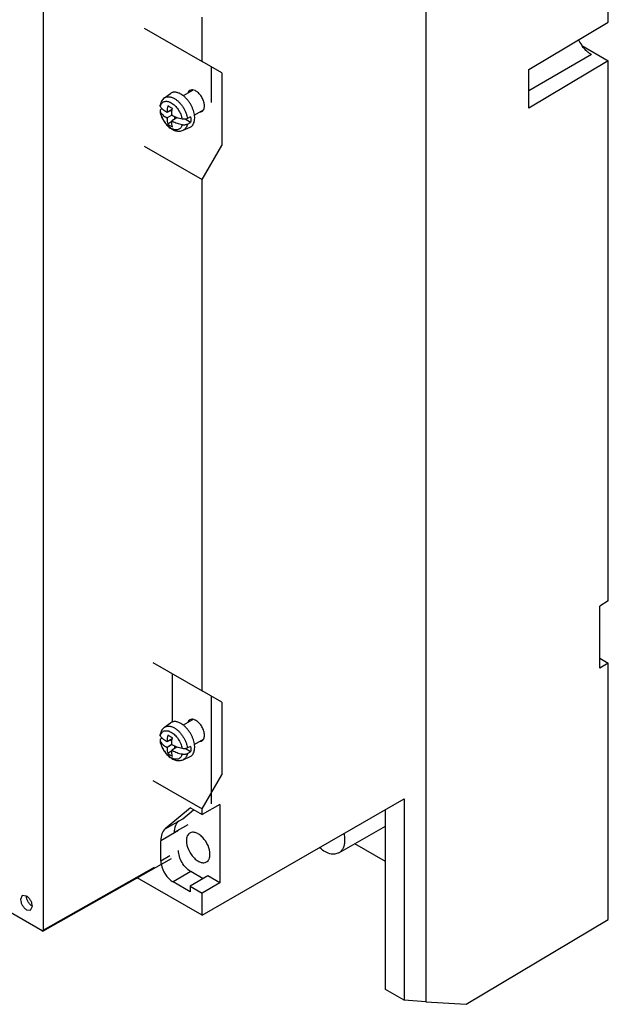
# Model space of a CAD drawing. Header units: millimetres. Extents: x 40 to 313, y 49 to 444.
# Tile 5 of 8: x 207 to 313, y 49 to 226. Entities that reach past the tile are written whole.
import ezdxf

# ---------------------------------------------------------------- set-up
doc = ezdxf.new("R2010")
doc.units = ezdxf.units.MM
doc.header["$LTSCALE"] = 32.082251
doc.layers.get('0').update_dxf_attribs({"linetype": 'CONTINUOUS'})
doc.layers.add('INTFCLR_87', color=7, linetype='CONTINUOUS')

msp = doc.modelspace()

# ---------------------------------------------------------------- linework, layer by layer
at = {"color": 7, "linetype": 'Continuous'}
for p, q in [((280.22, 306.36), (280.22, 49.4)), ((313.03, 225.41), (313.03, 273.51)), ((211.51, 232.71), (211.51, 62.24)), ((240.06, 218.35), (240.06, 226.31)), ((298.78, 216.9), (313.03, 225.41)), ((229.67, 224.35), (240.06, 218.35)), ((308.28, 221.22), (313.03, 218.47)), ((310.02, 219.56), (298.78, 213.07)), ((243.6, 216.3), (240.06, 218.35)), ((313.03, 218.47), (298.78, 209.96)), ((313.03, 121.4), (313.03, 218.47)), ((241.7, 217.4), (241.7, 210.96)), ((243.6, 216.3), (243.6, 203.24)), ((298.78, 209.96), (298.78, 216.9)), ((233.29, 211.79), (234.38, 212.58)), ((238.35, 213.14), (236.66, 212.17)), ((232.5, 209.38), (232.55, 209.25)), ((232.83, 209.87), (232.73, 209.8)), ((233.77, 209.17), (233.63, 209.25)), ((234.69, 209.7), (233.77, 209.17)), ((233.77, 209.17), (233.77, 209.33)), ((234.64, 209.32), (234.33, 209.49)), ((234.62, 208.68), (234.62, 208.84)), ((240.22, 209.6), (238.67, 208.71)), ((233.77, 208.19), (233.63, 208.27)), ((234.62, 208.68), (233.77, 208.19)), ((233.77, 208.19), (233.77, 208.02)), ((234.62, 207.53), (233.87, 207.1)), ((234.62, 208.68), (234.76, 208.59)), ((235.54, 208.23), (234.62, 207.7)), ((234.62, 207.7), (234.76, 207.61)), ((234.62, 207.7), (234.62, 207.53)), ((235.18, 208.02), (235.18, 208.38)), ((237.99, 207.38), (236.98, 207.96)), ((237.99, 208.36), (237.41, 208.08)), ((237.41, 207.1), (237.99, 207.38)), ((236.64, 205.97), (237.88, 206.52)), ((229.67, 203.12), (240.06, 197.12)), ((240.06, 197.12), (243.6, 203.24)), ((240.06, 105.27), (240.06, 197.12)), ((313.03, 121.4), (311.5, 120.49)), ((311.5, 109.3), (311.5, 120.49)), ((231.22, 110.37), (240.06, 105.27)), ((311.5, 111.1), (313.03, 110.21)), ((313.03, 110.21), (311.5, 109.3)), ((313.03, 64.17), (313.03, 110.21)), ((234.69, 108.33), (234.69, 99.63)), ((243.6, 103.22), (240.06, 105.27)), ((241.7, 104.32), (241.7, 84.94)), ((243.6, 103.22), (243.6, 90.16)), ((233.29, 98.7), (234.38, 99.5)), ((238.35, 100.05), (236.66, 99.08)), ((232.5, 96.29), (232.55, 96.16)), ((232.83, 96.78), (232.73, 96.71)), ((233.77, 96.08), (233.63, 96.16)), ((234.69, 96.61), (233.77, 96.08)), ((233.77, 96.08), (233.77, 96.24)), ((234.62, 95.59), (233.77, 95.1)), ((234.64, 96.23), (234.33, 96.41)), ((234.62, 95.59), (234.62, 95.75)), ((234.62, 95.59), (234.76, 95.51)), ((240.22, 96.52), (238.67, 95.62)), ((233.77, 95.1), (233.63, 95.18)), ((233.77, 95.1), (233.77, 94.94)), ((234.62, 94.45), (233.87, 94.02)), ((235.54, 95.14), (234.62, 94.61)), ((234.62, 94.61), (234.76, 94.53)), ((234.62, 94.61), (234.62, 94.45)), ((235.18, 94.94), (235.18, 95.29)), ((237.99, 94.29), (236.98, 94.88)), ((237.99, 95.27), (237.41, 94.99)), ((237.41, 94.01), (237.99, 94.29)), ((211.29, 62.11), (159.25, 92.16)), ((236.64, 92.88), (237.88, 93.43)), ((231.22, 89.14), (240.06, 84.04)), ((240.06, 84.04), (243.6, 90.16)), ((240.06, 64.93), (276.33, 85.87)), ((276.33, 85.87), (276.33, 49.68)), ((237.94, 84.24), (233.43, 80.44)), ((236.61, 82.28), (238.53, 83.9)), ((237.94, 84.24), (240.06, 83.02)), ((243.24, 84.85), (240.06, 83.02)), ((240.06, 83.02), (240.06, 84.04)), ((243.24, 84.85), (243.24, 70.77)), ((273.01, 51.6), (273.01, 83.95)), ((233.43, 80.44), (236.61, 82.28)), ((235.82, 80.16), (232.64, 78.32)), ((237.46, 81.18), (235.05, 79.79)), ((264.62, 76.12), (273.01, 80.96)), ((232.64, 74.73), (232.64, 78.32)), ((264.62, 76.12), (263.89, 75.9)), ((273.01, 74.62), (267.52, 77.79)), ((211.44, 62.1), (234.56, 75.12)), ((232.64, 74.73), (234.25, 75.66)), ((211.51, 62.24), (231.49, 73.58)), ((238.01, 72.77), (234.83, 70.93)), ((240.23, 71.49), (238.01, 72.77)), ((240.06, 64.93), (228.41, 71.65)), ((237.93, 69.14), (234.83, 70.93)), ((241.11, 72), (237.93, 70.16)), ((243.24, 70.77), (240.06, 68.93)), ((243.24, 70.77), (241.11, 72)), ((237.93, 70.16), (240.06, 68.93)), ((237.93, 70.16), (237.93, 69.14)), ((207.75, 68.46), (207.44, 67.77)), ((208.5, 68.38), (207.75, 68.46)), ((240.06, 64.93), (240.06, 68.93)), ((208.5, 65.93), (209.25, 65.86)), ((209.25, 65.86), (209.56, 66.54)), ((287.52, 48.93), (313.03, 64.17)), ((276.33, 49.68), (273.01, 51.6)), ((280.22, 49.4), (276.33, 49.68)), ((280.22, 49.4), (287.52, 48.93))]:
    msp.add_line(p, q, dxfattribs=at)
for centre, radius, start, end in [((314.25, 225.47), 7.34, 206.3355, 215.1783), ((233.2, 207.86), 1.72, 25.2972, 34.7031), ((237.16, 210.12), 4.69, 214.3852, 218.5235), ((235.18, 209), 1.72, 205.2972, 214.7031), ((233.2, 94.77), 1.72, 25.2972, 34.7031), ((237.16, 97.04), 4.69, 214.3852, 218.5235), ((235.18, 95.92), 1.72, 205.2972, 214.7031)]:
    msp.add_arc(centre, radius, start, end, dxfattribs=at)
for points, knots in [([(310.02, 219.56), (309.86, 219.65), (309.18, 220.11), (308.62, 220.73), (308.25, 221.24)], [0, 0, 0, 0, 0.230479, 1, 1, 1, 1]), ([(236.24, 212.48), (236.08, 212.58), (235.82, 212.69), (235.47, 212.79), (235.23, 212.82), (234.99, 212.82), (234.77, 212.78), (234.56, 212.7), (234.44, 212.63), (234.38, 212.58)], [0, 0, 0, 0, 0.290961, 0.424092, 0.549427, 0.667953, 0.781183, 0.891095, 1, 1, 1, 1]), ([(237.88, 206.52), (237.98, 206.56), (238.16, 206.67), (238.38, 206.9), (238.55, 207.2), (238.66, 207.54), (238.72, 207.94), (238.73, 208.37), (238.67, 208.82), (238.57, 209.3), (238.41, 209.78), (238.2, 210.26), (237.95, 210.72), (237.66, 211.16), (237.34, 211.56), (236.99, 211.92), (236.63, 212.23), (236.37, 212.4), (236.24, 212.48)], [0, 0, 0, 0, 0.042943, 0.087018, 0.133915, 0.184815, 0.240329, 0.300558, 0.3652, 0.433648, 0.505071, 0.57848, 0.652793, 0.726883, 0.799635, 0.869998, 0.937037, 1, 1, 1, 1]), ([(237.86, 213.13), (237.82, 213.11), (237.69, 213.02), (237.59, 212.88), (237.54, 212.77)], [0, 0, 0, 0, 0.241724, 1, 1, 1, 1]), ([(238.32, 213.23), (238.28, 213.23), (238.12, 213.23), (237.96, 213.19), (237.86, 213.13)], [0, 0, 0, 0, 0.264568, 1, 1, 1, 1]), ([(238.94, 213.02), (238.89, 213.05), (238.69, 213.15), (238.48, 213.22), (238.32, 213.23)], [0, 0, 0, 0, 0.272453, 1, 1, 1, 1]), ([(240.47, 210.36), (240.47, 210.61), (240.38, 211.14), (240.05, 211.89), (239.57, 212.55), (239.16, 212.89), (238.94, 213.02)], [0, 0, 0, 0, 0.237254, 0.500001, 0.762748, 1, 1, 1, 1]), ([(233.29, 211.79), (233.18, 211.71), (232.99, 211.53), (232.76, 211.21), (232.6, 210.86), (232.53, 210.6), (232.5, 210.47)], [0, 0, 0, 0, 0.248727, 0.497497, 0.747266, 1, 1, 1, 1]), ([(232.55, 210.23), (232.57, 210.33), (232.64, 210.54), (232.79, 210.81), (232.99, 211.01), (233.25, 211.14), (233.54, 211.2), (233.85, 211.18), (234.18, 211.08), (234.39, 210.98), (234.5, 210.92)], [0, 0, 0, 0, 0.132481, 0.253207, 0.366052, 0.476593, 0.591031, 0.71457, 0.850471, 1, 1, 1, 1]), ([(233.29, 211.79), (233.34, 211.83), (233.46, 211.9), (233.66, 211.97), (233.87, 212.01), (234.1, 212.01), (234.33, 211.98), (234.67, 211.89), (234.91, 211.78), (235.07, 211.68)], [0, 0, 0, 0, 0.108905, 0.218817, 0.332046, 0.450574, 0.575909, 0.70904, 1, 1, 1, 1]), ([(234.5, 210.92), (234.62, 210.85), (234.85, 210.69), (235.18, 210.4), (235.48, 210.06), (235.76, 209.68), (236.01, 209.28), (236.27, 208.71), (236.4, 208.27), (236.45, 207.97)], [0, 0, 0, 0, 0.11206, 0.232056, 0.358242, 0.488438, 0.620218, 0.751079, 1, 1, 1, 1]), ([(235.07, 211.68), (235.21, 211.6), (235.5, 211.41), (235.89, 211.05), (236.27, 210.64), (236.6, 210.17), (236.89, 209.67), (237.13, 209.14), (237.31, 208.61), (237.38, 208.25), (237.41, 208.08)], [0, 0, 0, 0, 0.112301, 0.232709, 0.359363, 0.489944, 0.621889, 0.752553, 0.87936, 1, 1, 1, 1]), ([(232.55, 210.23), (232.53, 210.26), (232.5, 210.33), (232.5, 210.41), (232.5, 210.45), (232.5, 210.47)], [0, 0, 0, 0, 0.509873, 0.754961, 1, 1, 1, 1]), ([(232.73, 209.8), (232.69, 209.77), (232.62, 209.71), (232.54, 209.61), (232.5, 209.49), (232.5, 209.42), (232.5, 209.38)], [0, 0, 0, 0, 0.28665, 0.542553, 0.775687, 1, 1, 1, 1]), ([(232.5, 209.38), (232.54, 209.12), (232.68, 208.6), (233.01, 207.87), (233.46, 207.19), (233.99, 206.61), (234.51, 206.23), (234.94, 206.01), (235.28, 205.89), (235.62, 205.82), (235.97, 205.8), (236.32, 205.85), (236.54, 205.92), (236.64, 205.97)], [0, 0, 0, 0, 0.129263, 0.262998, 0.397291, 0.527982, 0.652393, 0.712252, 0.770824, 0.828522, 0.885765, 0.942875, 1, 1, 1, 1]), ([(233.63, 209.25), (233.4, 209.38), (232.99, 209.65), (232.66, 210.03), (232.55, 210.23)], [0, 0, 0, 0, 0.533782, 1, 1, 1, 1]), ([(233.29, 207.48), (233.2, 207.61), (233.02, 207.9), (232.81, 208.34), (232.65, 208.79), (232.58, 209.1), (232.55, 209.25)], [0, 0, 0, 0, 0.257031, 0.512773, 0.762027, 1, 1, 1, 1]), ([(232.55, 209.25), (232.66, 209.05), (232.99, 208.67), (233.4, 208.4), (233.63, 208.27)], [0, 0, 0, 0, 0.466216, 1, 1, 1, 1]), ([(233.63, 209.25), (233.64, 209.27), (233.69, 209.3), (233.74, 209.32), (233.77, 209.33)], [0, 0, 0, 0, 0.500001, 1, 1, 1, 1]), ([(233.88, 210.38), (233.84, 210.2), (233.8, 209.94), (233.77, 209.58), (233.77, 209.41), (233.77, 209.33)], [0, 0, 0, 0, 0.514479, 0.760773, 1, 1, 1, 1]), ([(234.72, 209.89), (234.57, 209.96), (234.29, 210.12), (234.01, 210.29), (233.88, 210.38)], [0, 0, 0, 0, 0.50996, 1, 1, 1, 1]), ([(234.62, 208.84), (234.62, 208.92), (234.62, 209.09), (234.64, 209.45), (234.69, 209.71), (234.72, 209.89)], [0, 0, 0, 0, 0.239227, 0.485521, 1, 1, 1, 1]), ([(239.75, 209.28), (239.77, 209.28), (239.87, 209.3), (239.96, 209.33), (240.03, 209.37)], [0, 0, 0, 0, 0.25619, 1, 1, 1, 1]), ([(240.03, 209.37), (240.09, 209.41), (240.17, 209.47), (240.23, 209.55), (240.25, 209.57)], [0, 0, 0, 0, 0.743808, 1, 1, 1, 1]), ([(240.25, 209.57), (240.28, 209.61), (240.43, 209.86), (240.47, 210.15), (240.47, 210.36)], [0, 0, 0, 0, 0.223516, 1, 1, 1, 1]), ([(234.5, 206.3), (234.41, 206.36), (234.23, 206.48), (233.88, 206.76), (233.64, 207.02), (233.49, 207.21)], [0, 0, 0, 0, 0.232005, 0.477541, 1, 1, 1, 1]), ([(233.77, 208.02), (233.77, 207.86), (233.78, 207.55), (233.83, 207.25), (233.87, 207.1)], [0, 0, 0, 0, 0.518589, 1, 1, 1, 1]), ([(233.87, 207.1), (234.01, 207.01), (234.28, 206.84), (234.57, 206.69), (234.72, 206.61)], [0, 0, 0, 0, 0.490092, 1, 1, 1, 1]), ([(236.45, 206.99), (236.43, 206.89), (236.37, 206.68), (236.22, 206.42), (236.01, 206.21), (235.76, 206.08), (235.47, 206.02), (235.15, 206.04), (234.82, 206.14), (234.61, 206.24), (234.5, 206.3)], [0, 0, 0, 0, 0.13247, 0.253212, 0.366052, 0.476598, 0.591034, 0.714569, 0.850476, 1, 1, 1, 1]), ([(234.76, 207.61), (234.74, 207.6), (234.69, 207.56), (234.64, 207.54), (234.62, 207.53)], [0, 0, 0, 0, 0.500001, 1, 1, 1, 1]), ([(234.72, 206.61), (234.68, 206.76), (234.63, 207.06), (234.62, 207.37), (234.62, 207.53)], [0, 0, 0, 0, 0.481412, 1, 1, 1, 1]), ([(236.45, 207.97), (236.3, 208), (235.99, 208.08), (235.55, 208.22), (235.13, 208.39), (234.88, 208.52), (234.76, 208.59)], [0, 0, 0, 0, 0.265735, 0.521892, 0.766771, 1, 1, 1, 1]), ([(234.76, 207.61), (234.88, 207.54), (235.13, 207.41), (235.55, 207.24), (235.99, 207.1), (236.3, 207.02), (236.45, 206.99)], [0, 0, 0, 0, 0.233228, 0.478106, 0.734262, 1, 1, 1, 1]), ([(237.41, 208.08), (237.34, 208.04), (237.19, 207.99), (236.95, 207.95), (236.7, 207.94), (236.53, 207.96), (236.45, 207.97)], [0, 0, 0, 0, 0.233184, 0.484507, 0.743756, 1, 1, 1, 1]), ([(236.45, 206.99), (236.53, 206.98), (236.7, 206.96), (236.95, 206.97), (237.19, 207.01), (237.34, 207.06), (237.41, 207.1)], [0, 0, 0, 0, 0.256244, 0.515492, 0.766816, 1, 1, 1, 1]), ([(237.41, 207.1), (237.39, 206.97), (237.32, 206.72), (237.18, 206.44), (237.04, 206.26), (236.92, 206.14), (236.79, 206.04), (236.69, 205.99), (236.64, 205.97)], [0, 0, 0, 0, 0.279551, 0.534103, 0.654205, 0.770917, 0.885663, 1, 1, 1, 1]), ([(237.99, 208.36), (238.02, 208.19), (238.04, 207.86), (238.02, 207.53), (237.99, 207.38)], [0, 0, 0, 0, 0.521906, 1, 1, 1, 1]), ([(236.24, 99.39), (236.08, 99.49), (235.82, 99.61), (235.47, 99.7), (235.23, 99.74), (234.99, 99.73), (234.77, 99.69), (234.56, 99.62), (234.44, 99.54), (234.38, 99.5)], [0, 0, 0, 0, 0.290961, 0.424092, 0.549427, 0.667953, 0.781183, 0.891095, 1, 1, 1, 1]), ([(237.88, 93.43), (237.98, 93.47), (238.16, 93.58), (238.38, 93.82), (238.55, 94.11), (238.66, 94.46), (238.72, 94.85), (238.73, 95.28), (238.67, 95.74), (238.57, 96.21), (238.41, 96.69), (238.2, 97.17), (237.95, 97.64), (237.66, 98.07), (237.34, 98.48), (236.99, 98.84), (236.63, 99.15), (236.37, 99.32), (236.24, 99.39)], [0, 0, 0, 0, 0.042943, 0.087018, 0.133915, 0.184815, 0.240329, 0.300558, 0.3652, 0.433648, 0.505071, 0.57848, 0.652793, 0.726883, 0.799635, 0.869998, 0.937037, 1, 1, 1, 1]), ([(237.86, 100.04), (237.82, 100.02), (237.69, 99.93), (237.59, 99.8), (237.54, 99.69)], [0, 0, 0, 0, 0.241724, 1, 1, 1, 1]), ([(238.32, 100.14), (238.28, 100.14), (238.12, 100.15), (237.96, 100.1), (237.86, 100.04)], [0, 0, 0, 0, 0.264568, 1, 1, 1, 1]), ([(238.94, 99.94), (238.89, 99.96), (238.69, 100.07), (238.48, 100.13), (238.32, 100.14)], [0, 0, 0, 0, 0.272453, 1, 1, 1, 1]), ([(240.47, 97.28), (240.47, 97.53), (240.38, 98.06), (240.05, 98.8), (239.57, 99.46), (239.16, 99.81), (238.94, 99.94)], [0, 0, 0, 0, 0.237254, 0.500001, 0.762748, 1, 1, 1, 1]), ([(233.29, 98.7), (233.18, 98.62), (232.99, 98.45), (232.76, 98.13), (232.6, 97.77), (232.53, 97.52), (232.5, 97.39)], [0, 0, 0, 0, 0.248727, 0.497497, 0.747266, 1, 1, 1, 1]), ([(232.55, 97.14), (232.53, 97.18), (232.5, 97.24), (232.5, 97.33), (232.5, 97.37), (232.5, 97.39)], [0, 0, 0, 0, 0.509873, 0.754961, 1, 1, 1, 1]), ([(232.55, 97.14), (232.57, 97.25), (232.64, 97.45), (232.79, 97.72), (232.99, 97.92), (233.25, 98.06), (233.54, 98.11), (233.85, 98.09), (234.18, 98), (234.39, 97.89), (234.5, 97.83)], [0, 0, 0, 0, 0.132481, 0.253207, 0.366052, 0.476593, 0.591031, 0.71457, 0.850471, 1, 1, 1, 1]), ([(233.29, 98.7), (233.34, 98.74), (233.46, 98.81), (233.66, 98.88), (233.87, 98.92), (234.1, 98.93), (234.33, 98.89), (234.67, 98.81), (234.91, 98.69), (235.07, 98.6)], [0, 0, 0, 0, 0.108905, 0.218817, 0.332046, 0.450574, 0.575909, 0.70904, 1, 1, 1, 1]), ([(234.5, 97.83), (234.62, 97.76), (234.85, 97.6), (235.18, 97.32), (235.48, 96.98), (235.76, 96.6), (236.01, 96.19), (236.27, 95.63), (236.4, 95.18), (236.45, 94.89)], [0, 0, 0, 0, 0.11206, 0.232056, 0.358242, 0.488438, 0.620218, 0.751079, 1, 1, 1, 1]), ([(235.07, 98.6), (235.21, 98.52), (235.5, 98.32), (235.89, 97.97), (236.27, 97.55), (236.6, 97.08), (236.89, 96.58), (237.13, 96.06), (237.31, 95.53), (237.38, 95.17), (237.41, 94.99)], [0, 0, 0, 0, 0.112301, 0.232709, 0.359363, 0.489944, 0.621889, 0.752553, 0.87936, 1, 1, 1, 1]), ([(232.73, 96.71), (232.69, 96.69), (232.62, 96.63), (232.54, 96.52), (232.5, 96.41), (232.5, 96.33), (232.5, 96.29)], [0, 0, 0, 0, 0.28665, 0.542553, 0.775687, 1, 1, 1, 1]), ([(232.5, 96.29), (232.54, 96.04), (232.68, 95.52), (233.01, 94.78), (233.46, 94.11), (233.99, 93.53), (234.51, 93.15), (234.94, 92.92), (235.28, 92.8), (235.62, 92.73), (235.97, 92.72), (236.32, 92.76), (236.54, 92.84), (236.64, 92.88)], [0, 0, 0, 0, 0.129263, 0.262998, 0.397291, 0.527982, 0.652393, 0.712252, 0.770824, 0.828522, 0.885765, 0.942875, 1, 1, 1, 1]), ([(233.63, 96.16), (233.4, 96.29), (232.99, 96.57), (232.66, 96.94), (232.55, 97.14)], [0, 0, 0, 0, 0.533782, 1, 1, 1, 1]), ([(233.29, 94.39), (233.2, 94.53), (233.02, 94.81), (232.81, 95.25), (232.65, 95.7), (232.58, 96.01), (232.55, 96.16)], [0, 0, 0, 0, 0.257031, 0.512773, 0.762027, 1, 1, 1, 1]), ([(232.55, 96.16), (232.66, 95.96), (232.99, 95.59), (233.4, 95.31), (233.63, 95.18)], [0, 0, 0, 0, 0.466216, 1, 1, 1, 1]), ([(233.63, 96.16), (233.64, 96.18), (233.69, 96.21), (233.74, 96.24), (233.77, 96.24)], [0, 0, 0, 0, 0.500001, 1, 1, 1, 1]), ([(233.88, 97.29), (233.84, 97.12), (233.8, 96.85), (233.77, 96.5), (233.77, 96.33), (233.77, 96.24)], [0, 0, 0, 0, 0.514479, 0.760773, 1, 1, 1, 1]), ([(234.72, 96.8), (234.57, 96.88), (234.29, 97.03), (234.01, 97.2), (233.88, 97.29)], [0, 0, 0, 0, 0.50996, 1, 1, 1, 1]), ([(234.62, 95.75), (234.62, 95.84), (234.62, 96.01), (234.64, 96.36), (234.69, 96.63), (234.72, 96.8)], [0, 0, 0, 0, 0.239227, 0.485521, 1, 1, 1, 1]), ([(239.75, 96.19), (239.77, 96.19), (239.87, 96.21), (239.96, 96.25), (240.03, 96.28)], [0, 0, 0, 0, 0.25619, 1, 1, 1, 1]), ([(240.03, 96.28), (240.09, 96.32), (240.17, 96.38), (240.23, 96.46), (240.25, 96.48)], [0, 0, 0, 0, 0.743808, 1, 1, 1, 1]), ([(240.25, 96.48), (240.28, 96.53), (240.43, 96.77), (240.47, 97.06), (240.47, 97.28)], [0, 0, 0, 0, 0.223516, 1, 1, 1, 1]), ([(234.5, 93.22), (234.41, 93.27), (234.23, 93.39), (233.88, 93.68), (233.64, 93.94), (233.49, 94.12)], [0, 0, 0, 0, 0.232005, 0.477541, 1, 1, 1, 1]), ([(233.77, 94.94), (233.77, 94.78), (233.78, 94.47), (233.83, 94.16), (233.87, 94.02)], [0, 0, 0, 0, 0.518589, 1, 1, 1, 1]), ([(233.87, 94.02), (234.01, 93.93), (234.28, 93.76), (234.57, 93.6), (234.72, 93.53)], [0, 0, 0, 0, 0.490092, 1, 1, 1, 1]), ([(236.45, 93.91), (236.43, 93.8), (236.37, 93.6), (236.22, 93.33), (236.01, 93.12), (235.76, 92.99), (235.47, 92.94), (235.15, 92.96), (234.82, 93.05), (234.61, 93.16), (234.5, 93.22)], [0, 0, 0, 0, 0.13247, 0.253212, 0.366052, 0.476598, 0.591034, 0.714569, 0.850476, 1, 1, 1, 1]), ([(234.76, 94.53), (234.74, 94.51), (234.69, 94.48), (234.64, 94.45), (234.62, 94.45)], [0, 0, 0, 0, 0.500001, 1, 1, 1, 1]), ([(234.72, 93.53), (234.68, 93.67), (234.63, 93.98), (234.62, 94.29), (234.62, 94.45)], [0, 0, 0, 0, 0.481412, 1, 1, 1, 1]), ([(236.45, 94.89), (236.3, 94.92), (235.99, 94.99), (235.55, 95.13), (235.13, 95.3), (234.88, 95.44), (234.76, 95.51)], [0, 0, 0, 0, 0.265735, 0.521892, 0.766771, 1, 1, 1, 1]), ([(234.76, 94.53), (234.88, 94.46), (235.13, 94.32), (235.55, 94.15), (235.99, 94.01), (236.3, 93.94), (236.45, 93.91)], [0, 0, 0, 0, 0.233228, 0.478106, 0.734262, 1, 1, 1, 1]), ([(237.41, 94.99), (237.34, 94.96), (237.19, 94.9), (236.95, 94.86), (236.7, 94.85), (236.53, 94.87), (236.45, 94.89)], [0, 0, 0, 0, 0.233184, 0.484507, 0.743756, 1, 1, 1, 1]), ([(236.45, 93.91), (236.53, 93.89), (236.7, 93.87), (236.95, 93.88), (237.19, 93.92), (237.34, 93.98), (237.41, 94.01)], [0, 0, 0, 0, 0.256244, 0.515492, 0.766816, 1, 1, 1, 1]), ([(237.41, 94.01), (237.39, 93.88), (237.32, 93.63), (237.18, 93.36), (237.04, 93.17), (236.92, 93.05), (236.79, 92.96), (236.69, 92.91), (236.64, 92.88)], [0, 0, 0, 0, 0.279551, 0.534103, 0.654205, 0.770917, 0.885663, 1, 1, 1, 1]), ([(237.99, 95.27), (238.02, 95.1), (238.04, 94.78), (238.02, 94.45), (237.99, 94.29)], [0, 0, 0, 0, 0.521906, 1, 1, 1, 1]), ([(235.84, 81.91), (235.58, 81.68), (235.15, 81), (235.05, 80.21), (235.05, 79.79)], [0, 0, 0, 0, 0.453398, 1, 1, 1, 1]), ([(233.43, 80.44), (233.16, 80.21), (232.73, 79.52), (232.64, 78.74), (232.64, 78.32)], [0, 0, 0, 0, 0.453398, 1, 1, 1, 1]), ([(237.85, 79.7), (237.65, 79.59), (237.3, 79.15), (237.23, 78.62), (237.23, 78.33)], [0, 0, 0, 0, 0.44917, 1, 1, 1, 1]), ([(241.47, 75.88), (241.47, 76.42), (241.18, 77.53), (240.42, 78.71), (239.6, 79.43), (238.98, 79.76), (238.38, 79.89), (238, 79.79), (237.85, 79.7)], [0, 0, 0, 0, 0.269904, 0.561308, 0.69545, 0.813135, 0.912853, 1, 1, 1, 1]), ([(265.52, 79.62), (265.54, 79.52), (265.62, 79.12), (265.66, 78.71), (265.66, 78.41)], [0, 0, 0, 0, 0.261296, 1, 1, 1, 1]), ([(237.23, 78.33), (237.23, 77.79), (237.53, 76.68), (238.29, 75.5), (239.1, 74.78), (239.72, 74.44), (240.33, 74.32), (240.7, 74.42), (240.85, 74.51)], [0, 0, 0, 0, 0.269904, 0.561308, 0.69545, 0.813135, 0.912853, 1, 1, 1, 1]), ([(265.66, 78.41), (265.66, 78.16), (265.62, 77.68), (265.42, 77.01), (265.09, 76.48), (264.79, 76.22), (264.62, 76.12)], [0, 0, 0, 0, 0.289699, 0.549086, 0.782198, 1, 1, 1, 1]), ([(238.01, 72.77), (237.7, 72.95), (237.11, 73.44), (236.42, 74.38), (235.95, 75.45), (235.82, 76.21), (235.82, 76.57)], [0, 0, 0, 0, 0.237252, 0.499999, 0.762746, 1, 1, 1, 1]), ([(263.89, 75.9), (263.68, 75.88), (263.09, 75.92), (262.15, 76.3), (261.5, 76.77), (261.19, 77.05)], [0, 0, 0, 0, 0.211564, 0.576146, 1, 1, 1, 1]), ([(232.64, 74.73), (232.64, 74.68), (232.64, 74.49), (232.66, 74.29), (232.69, 74.15)], [0, 0, 0, 0, 0.240362, 1, 1, 1, 1]), ([(240.85, 74.51), (241.05, 74.62), (241.4, 75.06), (241.47, 75.59), (241.47, 75.88)], [0, 0, 0, 0, 0.44917, 1, 1, 1, 1]), ([(232.69, 74.15), (232.8, 73.48), (233.34, 72.25), (234.27, 71.25), (234.83, 70.93)], [0, 0, 0, 0, 0.512372, 1, 1, 1, 1]), ([(207.44, 67.77), (207.44, 67.6), (207.5, 67.23), (207.73, 66.71), (208.06, 66.26), (208.35, 66.02), (208.5, 65.93)], [0, 0, 0, 0, 0.237244, 0.500001, 0.762757, 1, 1, 1, 1]), ([(209.56, 66.54), (209.56, 66.72), (209.49, 67.08), (209.27, 67.6), (208.93, 68.05), (208.65, 68.29), (208.5, 68.38)], [0, 0, 0, 0, 0.237244, 0.500001, 0.762757, 1, 1, 1, 1]), ([(209.56, 66.54), (209.41, 66.63), (209.12, 66.87), (208.79, 67.33), (208.56, 67.84), (208.5, 68.21), (208.5, 68.38)], [0, 0, 0, 0, 0.237243, 0.499999, 0.762756, 1, 1, 1, 1]), ([(211.44, 62.1), (211.43, 62.09), (211.38, 62.07), (211.32, 62.09), (211.29, 62.11)], [0, 0, 0, 0, 0.220781, 1, 1, 1, 1]), ([(211.51, 62.24), (211.51, 62.23), (211.51, 62.17), (211.48, 62.12), (211.44, 62.1)], [0, 0, 0, 0, 0.29426, 1, 1, 1, 1])]:
    msp.add_open_spline(points, degree=3, knots=knots, dxfattribs=at)
at = {"layer": 'INTFCLR_87', "color": 254, "linetype": 'Continuous', "true_color": 0xf0ebaf}
for p, q in [((234.62, 208.68), (234.19, 208.43)), ((234.58, 95.57), (234.19, 95.34))]:
    msp.add_line(p, q, dxfattribs=at)

doc.saveas('drawing.dxf')
